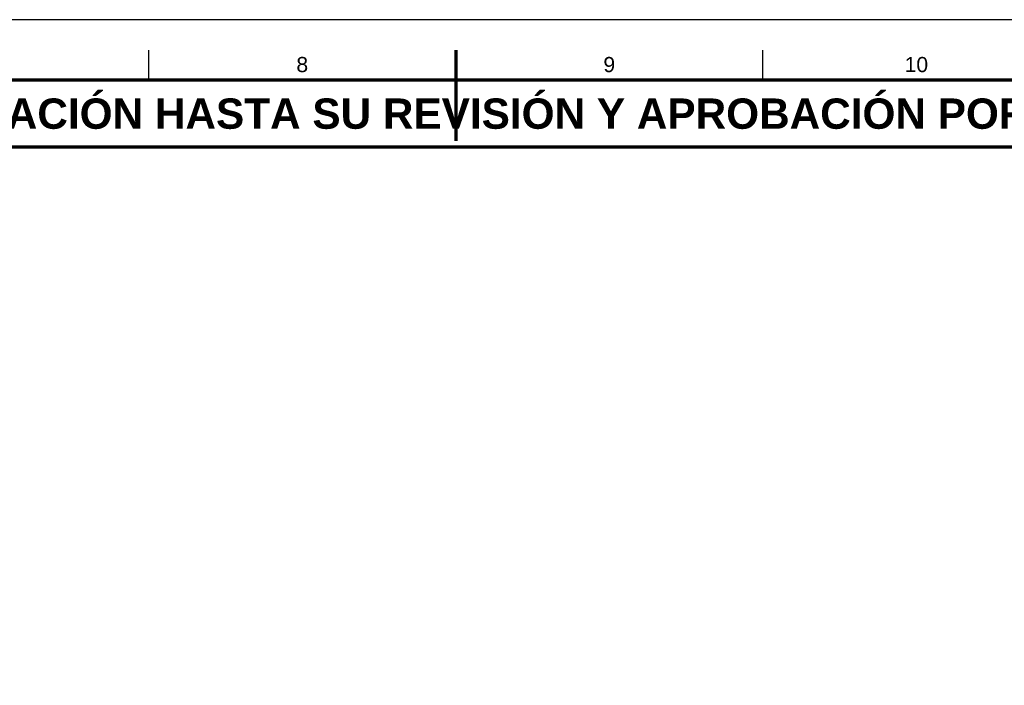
# Model space of a CAD drawing. Header units: millimetres. Extents: x 0 to 841, y 0 to 594.
# Tile 49 of 50: x 354 to 516, y 484 to 594. Entities that reach past the tile are written whole.
import ezdxf
from ezdxf.enums import TextEntityAlignment as Align

# ---------------------------------------------------------------- set-up
doc = ezdxf.new("R2010")
doc.units = ezdxf.units.MM
for name, color, linetype, lineweight in [('FINA', 7, 'CONTINUOUS', 25), ('MARCO', 7, 'CONTINUOUS', 70), ('TXT', 7, 'CONTINUOUS', 25)]:
    doc.layers.add(name, color=color, linetype=linetype, lineweight=lineweight)
doc.styles.add('STD', font='LiberationSans-Regular.ttf')
doc.styles.add('STDB', font='LiberationSans-Bold.ttf')

msp = doc.modelspace()

# ---------------------------------------------------------------- linework, layer by layer
at = {"layer": 'FINA'}
for p, q in [((374.81, 584), (374.81, 589)), ((425.5, 584), (425.5, 589)), ((476.19, 584), (476.19, 589))]:
    msp.add_line(p, q, dxfattribs=at)
msp.add_lwpolyline([(0, 0), (841, 0), (841, 594), (0, 594)], close=True, dxfattribs=at)
at = {"layer": 'MARCO'}
msp.add_line((425.5, 589), (425.5, 574), dxfattribs=at)
for points in [[(20, 10), (831, 10), (831, 584), (20, 584)], [(20, 573), (831, 573), (831, 584), (20, 584)]]:
    msp.add_lwpolyline(points, close=True, dxfattribs=at)

# ---------------------------------------------------------------- texts
at = {"layer": 'TXT'}
for s, height, style, p in [('8', 2.5, 'STD', (400.16, 586.6)), ('9', 2.5, 'STD', (450.84, 586.6)), ('10', 2.5, 'STD', (501.53, 586.6)), ('ESTOS PLANOS NO SON VÁLIDOS PARA FABRICACIÓN HASTA SU REVISIÓN Y APROBACIÓN POR UN INGENIERO CALCULISTA HABILITADO.', 5, 'STDB', (425.5, 578.5))]:
    msp.add_text(s, height=height, dxfattribs=dict(at, style=style)).set_placement(p, align=Align.MIDDLE_CENTER)

doc.saveas('drawing.dxf')
